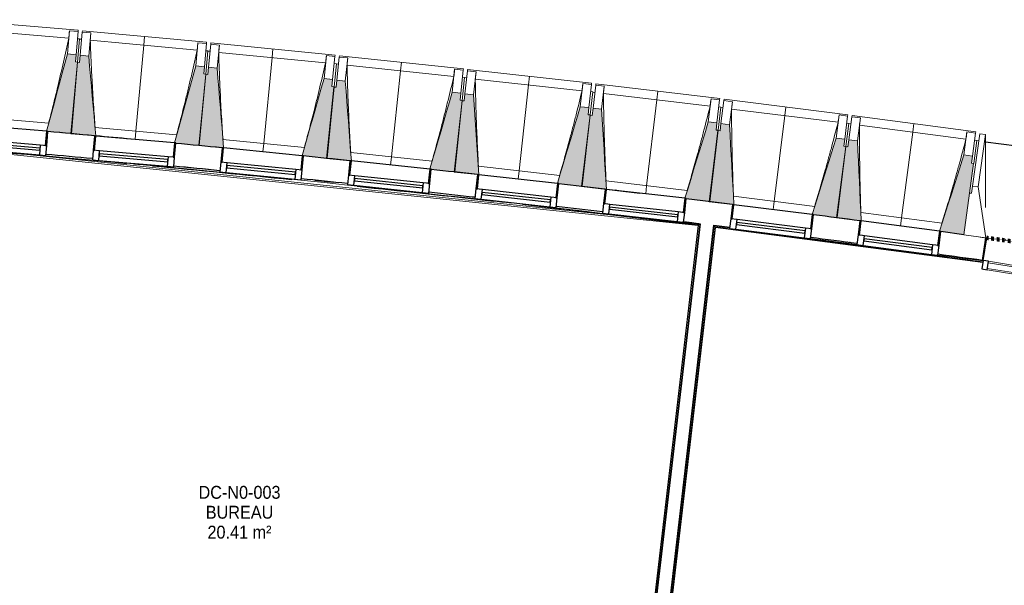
# Model space of a CAD drawing. Header units: millimetres. Extents: x -24070 to 30874, y -36590 to 4541.
# Tile 18 of 33: x -9334 to -2464, y -17807 to -13859. Entities that reach past the tile are written whole.
import ezdxf

# ---------------------------------------------------------------- set-up
doc = ezdxf.new("R2010")
doc.units = ezdxf.units.MM
doc.linetypes.add('Tiret', pattern=[2.5, 1.25, -1.25])
doc.layers.add('A-AREA', color=4, linetype='Tiret', lineweight=100, true_color=0x00ffff)
doc.layers.add('A-GLAZ', color=7, linetype='Continuous', lineweight=25, true_color=0x5c63b1)
for name, color, linetype, lineweight in [('A-AREA-IDEN', 7, 'Continuous', 30), ('A-FLOR-HRAL', 7, 'Continuous', 18), ('BATIEMENT', 7, 'Continuous', 18), ('BATIMENT', 7, 'Continuous', 25), ('FENETRES', 7, 'Continuous', 25), ('GEN', 7, 'Continuous', 18), ('SOLS', 7, 'Continuous', 25)]:
    doc.layers.add(name, color=color, linetype=linetype, lineweight=lineweight)
doc.styles.add('Arial', font='arial.ttf', dxfattribs={"width": 0.9, "height": 90})

# ---------------------------------------------------------------- blocks, each defined once
blk = doc.blocks.new('Panneau système - Vitré-356748-2021_015_1111_DCE_1_50_N0 FINI_CVC_CTA')
at = {"layer": 'BATIEMENT'}
for p, q in [((664, 20), (-664, 20)), ((-664, 20), (-664, -20)), ((664, -20), (664, 20)), ((-664, -20), (664, -20))]:
    blk.add_line(p, q, dxfattribs=at)
blk = doc.blocks.new('Meneau rectangulaire - AWS60_60x70-367281-2021_015_1111_DCE_1_50_N0 FINI_CVC_CTA')
at = {"layer": 'BATIMENT', "lineweight": 18}
for p, q in [((-2574.7, -15545.4), (-1263.7, -15757.4)), ((-2584.2, -15604.6), (-1273.3, -15816.6))]:
    blk.add_line(p, q, dxfattribs=at)
blk = doc.blocks.new('Meneau rectangulaire - AWS60_60x38-356571-2021_015_1111_DCE_1_50_N0 FINI_CVC_CTA')
at = {"layer": 'BATIMENT'}
for p, q in [((-38, 30), (0, 30)), ((-38, -30), (-38, 30)), ((0, 30), (0, -30)), ((0, -30), (-38, -30))]:
    blk.add_line(p, q, dxfattribs=at)
blk = doc.blocks.new('12_CORNIERE HABILLAGE - 12_CORNIERE HABILLAGE-370872-2021_015_1111_DCE_1_50_N0 FINI_CVC_CTA')
at = {"layer": 'GEN', "color": 8, "true_color": 0x808080}
for p, q in [((-3488.8, 158), (-3444.1, 158)), ((-3442.1, 160), (-3449.6, 160)), ((-3444.1, 158), (-3444.1, 0)), ((-3442.1, 0), (-3442.1, 160)), ((3442.1, 150.4), (3442.1, 0)), ((3444.1, 0), (3444.1, 150.4)), ((-3444.1, 0), (-3442.1, 0)), ((3442.1, 0), (3444.1, 0))]:
    blk.add_line(p, q, dxfattribs=at)
blk = doc.blocks.new('XXX_VIDE FENETRE - 550-377501-2021_015_1111_DCE_1_50_N0 FINI_CVC_CTA')
at = {"layer": 'A-GLAZ'}
for p, q in [((240, -120), (-240, -120)), ((-240, -120), (-240, -135)), ((-240, -135), (240, -135)), ((240, -135), (240, -120))]:
    blk.add_line(p, q, dxfattribs=at)
at = {"layer": 'FENETRES'}
for p, q in [((-285, 0), (-285, -100)), ((-275, 0), (-285, 0)), ((275, 0), (-275, 0)), ((-275, -100), (-275, 0)), ((285, 0), (275, 0)), ((275, 0), (275, -100)), ((285, -100), (285, 0)), ((-285, -100), (-275, -100)), ((-240, -100), (-285, -100)), ((-285, -100), (-285, -167.5)), ((-240, -167.5), (-240, -100)), ((240, -100), (-240, -100)), ((240, -100), (240, -167.5)), ((285, -100), (240, -100)), ((275, -100), (285, -100)), ((285, -167.5), (285, -100)), ((-285, -167.5), (-240, -167.5)), ((-240, -167.5), (240, -167.5)), ((240, -167.5), (285, -167.5))]:
    blk.add_line(p, q, dxfattribs=at)
blk = doc.blocks.new('Garde-corps - Garde-corps-505843-2021_015_1111_DCE_1_50_N0 FINI_CVC_CTA')
at = {"layer": 'A-FLOR-HRAL'}
for p, q in [((-9825.2, -14754.7), (-4600.3, -15294.7)), ((-9591.9, -14768.4), (-4588.7, -15285.5)), ((-8532.9, -14867.8), (-8488.4, -14872)), ((-8258.5, -14881.8), (-8097.5, -14897.3)), ((-8084.4, -14898.6), (-7936.5, -14913)), ((-7981.2, -14920.5), (-7771.3, -14941.2)), ((-7273.8, -14982.5), (-7144.3, -14995.9)), ((-6635.1, -15058.7), (-6618.7, -15060.5)), ((-6556.6, -15067.2), (-6458.6, -15077.8)), ((-6479.6, -15063.6), (-6333.6, -15079.5)), ((-6318.2, -15081.2), (-6156.9, -15099.1)), ((-4600.3, -15294.7), (-4938.3, -18181)), ((-4598.5, -15293.3), (-4936.9, -18182.8)), ((-4596.6, -15291.7), (-4935.4, -18184.8)), ((-4588.7, -15285.5), (-4929.1, -18192.7)), ((-4701.1, -15268.7), (-4595.5, -15281.7))]:
    blk.add_line(p, q, dxfattribs=at)
at = {"layer": 'A-FLOR-HRAL', "flags": 128}
for points in [[(-4600.3, -15294.7), (-4600.3, -15294.7), (-4600.2, -15294.6), (-4600.1, -15294.5), (-4599.9, -15294.3), (-4599.6, -15294.1), (-4599.4, -15294), (-4599.2, -15293.8), (-4598.9, -15293.6), (-4598.7, -15293.4), (-4598.5, -15293.3)], [(-4596.6, -15291.7), (-4592.6, -15288.6), (-4588.7, -15285.5)], [(-4588.7, -15285.5), (-4588.5, -15285.4), (-4588.2, -15285.2), (-4587.7, -15284.8), (-4587.2, -15284.4), (-4586.6, -15283.9), (-4586, -15283.4), (-4585.4, -15282.9)]]:
    blk.add_lwpolyline(points, dxfattribs=at)
at = {"layer": 'A-FLOR-HRAL'}
for radius, start, end in [(137273, 83.001273, 85.19666), (137271.2, 84.911937, 85.195943), (137269.6, 84.677453, 85.195271), (137283.1, 84.777165, 84.913087), (137269.6, 84.193646, 84.601317), (137283.1, 84.030833, 84.166322), (137269.6, 83.602126, 84.001978), (137271.2, 83.550483, 83.770246), (137269.6, 83.002675, 83.51766), (137283.1, 83.283636, 83.419558), (137271.2, 83.001996, 83.285881)]:
    blk.add_arc((-21322.9, -151541.9), radius, start, end, dxfattribs=at)
blk = doc.blocks.new('Garde-corps - Garde-corps-506028-2021_015_1111_DCE_1_50_N0 FINI_CVC_CTA')
at = {"layer": 'A-FLOR-HRAL'}
for p, q in [((-4835.2, -18259), (-4488.4, -15297.9)), ((-4834.3, -18312.6), (-4482.2, -15305.8)), ((-4832.8, -18314.6), (-4480.6, -15307.8)), ((-4831.3, -18316.4), (-4479.2, -15309.6)), ((-4488.4, -15297.9), (-4380.4, -15312)), ((-4480.6, -15307.8), (-4445.7, -15312.1)), ((-4479.2, -15309.6), (-2614.4, -15553.2)), ((-3815.2, -15385.8), (-3493.3, -15427.8)), ((-2928.1, -15501.6), (-2612.7, -15542.8)), ((-2615.8, -15539.3), (-2612.2, -15539.8))]:
    blk.add_line(p, q, dxfattribs=at)
at = {"layer": 'A-FLOR-HRAL', "flags": 128}
blk.add_lwpolyline([(-4482.2, -15305.8), (-4485.3, -15301.9), (-4488.4, -15297.9)], dxfattribs=at)
at = {"layer": 'A-FLOR-HRAL'}
for radius, start, end in [(137273, 82.166733, 82.953168), (137269.6, 82.166766, 82.951749), (137271.2, 82.16675, 82.559535)]:
    blk.add_arc((-21322.9, -151541.9), radius, start, end, dxfattribs=at)
for points, knots in [([(-4488.4, -15297.9), (-4488.4, -15297.9), (-4488.4, -15297.9), (-4488.5, -15297.8), (-4488.5, -15297.8), (-4488.6, -15297.7), (-4488.6, -15297.6), (-4488.7, -15297.5), (-4488.8, -15297.4), (-4488.8, -15297.3), (-4488.9, -15297.2), (-4489, -15297.1), (-4489.1, -15297), (-4489.2, -15296.8), (-4489.3, -15296.7), (-4489.5, -15296.5), (-4489.6, -15296.4), (-4489.7, -15296.3), (-4489.8, -15296.1), (-4490.1, -15295.7), (-4490.5, -15295.2), (-4490.9, -15294.7), (-4491, -15294.5)], [0, 0, 0, 0, 0.071429, 0.107143, 0.142857, 0.178571, 0.214286, 0.25, 0.285714, 0.321429, 0.357143, 0.392857, 0.428571, 0.464286, 0.5, 0.535714, 0.571429, 0.607143, 0.642857, 0.714286, 0.857143, 1, 1, 1, 1]), ([(-4479.2, -15309.6), (-4479.2, -15309.6), (-4479.2, -15309.6), (-4479.3, -15309.5), (-4479.4, -15309.4), (-4479.5, -15309.3), (-4479.6, -15309.1), (-4479.8, -15308.9), (-4479.9, -15308.7), (-4480.1, -15308.5), (-4480.3, -15308.3), (-4480.4, -15308), (-4480.6, -15307.9), (-4480.6, -15307.8)], [0.075, 0.075, 0.075, 0.075, 0.15, 0.2125, 0.275, 0.35, 0.425, 0.5, 0.6, 0.7, 0.775, 0.85, 1, 1, 1, 1])]:
    blk.add_open_spline(points, degree=3, knots=knots, dxfattribs=at)
blk = doc.blocks.new('B02_ARC_rvt-1-2021_015_1111_DCE_1_50_N0 FINI_CVC_CTA')
at = {"layer": 'A-AREA'}
blk.add_line((-2594, -15380.8), (-2588.7, -15381.5), dxfattribs=at)
blk.add_arc((-21322.9, -151541.9), 137443.1, 79.294939, 82.165076, dxfattribs=at)
at = {"layer": 'BATIEMENT', "lineweight": 25}
for p, q in [((-8812.7, -14671.1), (-8812.5, -14669.3)), ((-5249.5, -15043.6), (-5249.3, -15041.9)), ((-4566.6, -15123.2), (-4566.7, -15124)), ((-4472.3, -15134.2), (-4566.6, -15123.2)), ((-4472.4, -15135.6), (-4472.3, -15134.2)), ((-4585.3, -15282.9), (-4926.5, -18196)), ((-4832.1, -18207), (-4491, -15294.5)), ((-2747.4, -15359.8), (-2906.6, -15338.2)), ((-2615.8, -15539.3), (-2594.1, -15381.3))]:
    blk.add_line(p, q, dxfattribs=at)
at = {"layer": 'BATIEMENT', "lineweight": 25, "flags": 128}
for points in [[(-4566.7, -15124), (-4625, -15116.8), (-4683.3, -15109.7)], [(-4360.1, -15149.5), (-4416.3, -15142.6), (-4472.4, -15135.6)], [(-4701.1, -15268.7), (-4643.2, -15275.8), (-4585.3, -15282.9)], [(-4491, -15294.5), (-4435.5, -15301.4), (-4379.9, -15308.3)]]:
    blk.add_lwpolyline(points, dxfattribs=at)
at = {"layer": 'BATIEMENT', "lineweight": 25}
for radius, start, end in [(137443.1, 84.777576, 84.91334), (137443.1, 84.404192, 84.539953), (137283.1, 84.777165, 84.913087), (137443.1, 84.03081, 84.166576), (137283.1, 84.404215, 84.539265), (137443.1, 83.657428, 83.793194), (137283.1, 84.030833, 84.166323), (137443.1, 83.284048, 83.419812), (137283.1, 83.657451, 83.79294), (137283.1, 83.283636, 83.419558), (137443.1, 82.537283, 82.673048), (137283.1, 82.537305, 82.672794), (137283.1, 82.168129, 82.299412)]:
    blk.add_arc((-21322.9, -151541.9), radius, start, end, dxfattribs=at)
at = {"layer": 'BATIMENT'}
blk.add_line((-5239.5, -15043), (-5006.2, -15070.7), dxfattribs=at)
blk.add_arc((-21322.9, -151541.9), 137443.1, 84.671198, 84.773454, dxfattribs=at)
at = {"layer": 'SOLS'}
for p, q in [((-9044.9, -14648.3), (-9054.9, -14647.4)), ((-6460.5, -14904.7), (-6462.9, -14904.4)), ((-7208.7, -14986.2), (-7273.6, -14979.6)), ((-7143.9, -14993), (-7207.8, -14986.3)), ((-5153.7, -15053.2), (-5179.4, -15050.1)), ((-3557.9, -15413.1), (-3562.8, -15412.4)), ((-3539.6, -15415.4), (-3545.1, -15414.7))]:
    blk.add_line(p, q, dxfattribs=at)
at = {"layer": 'BATIEMENT', "lineweight": 18}
for name in ['Garde-corps - Garde-corps-505843-2021_015_1111_DCE_1_50_N0 FINI_CVC_CTA', 'Garde-corps - Garde-corps-506028-2021_015_1111_DCE_1_50_N0 FINI_CVC_CTA']:
    blk.add_blockref(name, (0, 0), dxfattribs=at)
at = {"layer": 'BATIMENT', "lineweight": 18, "extrusion": (0, 0, -1), "rotation": 9.184723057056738}
blk.add_blockref('Meneau rectangulaire - AWS60_60x38-356571-2021_015_1111_DCE_1_50_N0 FINI_CVC_CTA', (2617, -15569), dxfattribs=at)
at = {"layer": 'BATIMENT', "lineweight": 18}
blk.add_blockref('Meneau rectangulaire - AWS60_60x70-367281-2021_015_1111_DCE_1_50_N0 FINI_CVC_CTA', (0, 0), dxfattribs=at)
at = {"layer": 'BATIMENT', "lineweight": 18, "rotation": 170.8152769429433}
blk.add_blockref('Panneau système - Vitré-356748-2021_015_1111_DCE_1_50_N0 FINI_CVC_CTA', (-1924, -15681), dxfattribs=at)
at = {"layer": 'FENETRES', "lineweight": 18}
for p, rotation in [((-9420.8, -14614.9), 355.1300079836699), ((-8528.7, -14695.3), 355.1300079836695), ((-7637.2, -14781.6), 354.383875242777), ((-6746.2, -14873.7), 354.0108088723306), ((-5855.9, -14971.6), 353.6377425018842), ((-4966.3, -15075.2), 353.6377425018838), ((-4077.3, -15184.7), 352.8916097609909), ((-3189.1, -15299.9), 352.5185433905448)]:
    blk.add_blockref('XXX_VIDE FENETRE - 550-377501-2021_015_1111_DCE_1_50_N0 FINI_CVC_CTA', p, dxfattribs=dict(at, rotation=rotation))
at = {"layer": 'GEN', "lineweight": 18, "rotation": 350.8152769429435}
blk.add_blockref('12_CORNIERE HABILLAGE - 12_CORNIERE HABILLAGE-370872-2021_015_1111_DCE_1_50_N0 FINI_CVC_CTA', (785.8, -16088.8), dxfattribs=at)
blk = doc.blocks.new('20_MUR PREFA_01 - Type 1-3119337-2021_015_1111_DCE_1_50_N0 FINI_CVC_CTA')
at = {"layer": 'GEN'}
for p, q in [((0, 722.1), (0, 661.4)), ((0, 661.4), (0, 58.5)), ((0, 0.7), (0, 58.5))]:
    blk.add_line(p, q, dxfattribs=at)
blk = doc.blocks.new('26_POTEAU GAUCHE - MODULE_05-3157953-2021_015_1111_DCE_1_50_N0 FINI_CVC_CTA')
at = {"layer": 'BATIMENT', "lineweight": 18}
for p, q in [((-435, 713), (-395, 713)), ((-435, 344), (-435, 713)), ((-395, 713), (-324.2, 208.1)), ((-395, 344), (-395, 713)), ((-450, 663), (-435, 663)), ((-450, 294), (-450, 500.9)), ((-435, 294), (-435, 344)), ((-435, 344), (-395, 344)), ((-395, 344), (-295, 0)), ((-450, 0), (-450, 294)), ((-450, 294), (-435, 294)), ((-295, 0), (-450, 0))]:
    blk.add_line(p, q, dxfattribs=at)
blk = doc.blocks.new('B02_DC_STR_rvt-1-2021_015_1111_DCE_1_50_N0 FINI_CVC_CTA')
at = {"layer": 'BATIMENT', "lineweight": 5, "true_color": 0x787878}
for points in [[(-8972.4, -14653.8), (-8929.9, -14154.7), (-8944.9, -14153.4), (-8940.6, -14103.6), (-9000.4, -14098.5), (-9146.6, -14638.2), (-9136.8, -14639.1), (-9136.8, -14639.8), (-9043.8, -14647.7)], [(-8802.6, -14670.9), (-8851.8, -14113.2), (-8911.6, -14107.7), (-8916.2, -14157.5), (-8931.1, -14156.1), (-8976.9, -14654.9), (-8808.8, -14670.3)], [(-8080.6, -14737.1), (-8034.9, -14238.3), (-8049.8, -14237), (-8045.2, -14187.2), (-8105, -14181.7), (-8254.2, -14718.7), (-8244.7, -14719.5), (-8244.7, -14722.1), (-8179.9, -14728)], [(-7911, -14754.7), (-7956.5, -14197.3), (-8016.2, -14191.5), (-8021.1, -14241.2), (-8036.1, -14239.8), (-8085.1, -14738.3), (-7920.9, -14754.4), (-7920.8, -14753.7), (-7916.6, -14754.1)], [(-7189.4, -14826.3), (-7140.4, -14327.8), (-7155.3, -14326.4), (-7150.4, -14276.6), (-7210.1, -14270.7), (-7363.4, -14808.5), (-7353.5, -14809.5), (-7353.5, -14810.2), (-7255.7, -14819.8)], [(-7019.9, -14845), (-7061.8, -14287.3), (-7121.5, -14281.1), (-7126.7, -14330.8), (-7141.6, -14329.2), (-7193.9, -14827.4), (-7029.8, -14844.6), (-7029.7, -14843.9), (-7025.1, -14844.4)], [(-6298.8, -14921.3), (-6246.5, -14423.1), (-6261.4, -14421.6), (-6256.2, -14371.9), (-6315.9, -14365.6), (-6472.6, -14902.4), (-6462.8, -14903.4), (-6462.8, -14904.1), (-6394.3, -14911.3)], [(-6129.3, -14941.1), (-6167.6, -14383.2), (-6227.3, -14376.5), (-6232.8, -14426.2), (-6247.7, -14424.6), (-6303.2, -14922.4), (-6139.2, -14940.7), (-6138.9, -14940), (-6134.1, -14940.5)], [(-5408.8, -15022.1), (-5353.3, -14524.3), (-5368.2, -14522.6), (-5362.6, -14472.9), (-5422.3, -14466.3), (-5582.5, -15002), (-5572.7, -15003.1), (-5572.7, -15003.8), (-5467.5, -15015.6)], [(-5239.4, -15043.7), (-5274.1, -14484.8), (-5333.7, -14477.8), (-5339.6, -14527.4), (-5354.5, -14525.7), (-5413.2, -15023.1), (-5239.6, -15043.6)], [(-4519.4, -15128.7), (-4460.7, -14631.2), (-4475.6, -14629.5), (-4469.7, -14579.8), (-4529.3, -14572.8), (-4692.5, -15105.7), (-4683, -15106.8), (-4683, -15109.4), (-4611.3, -15117.8)], [(-4350.3, -15150.6), (-4381.3, -14592.3), (-4440.9, -14584.9), (-4447, -14634.5), (-4461.9, -14632.6), (-4523.9, -15129.7), (-4360.2, -15150.1), (-4360.1, -15149.4)], [(-3630.8, -15241), (-3568.8, -14744), (-3583.7, -14742.1), (-3577.5, -14692.5), (-3637.1, -14685.1), (-3804.3, -15218.7), (-3794.5, -15220), (-3794.5, -15220.6), (-3679.4, -15235)], [(-3461.8, -15264.1), (-3489.2, -14705.6), (-3548.7, -14697.8), (-3555.2, -14747.3), (-3570.1, -14745.4), (-3635.3, -15242), (-3471.7, -15263.5), (-3471.6, -15262.8), (-3465.2, -15263.7)], [(-2747.3, -15358.6), (-2678.8, -14864), (-2678, -14864.1), (-2677.8, -14862.6), (-2692.6, -14860.6), (-2686.1, -14811), (-2745.6, -14803.2), (-2916.3, -15335.7), (-2906.5, -15337), (-2906.5, -15337.7), (-2747.5, -15358.6)]]:
    blk.add_hatch(color=8, dxfattribs=at).paths.add_polyline_path(points)
at = {"layer": 'BATIEMENT'}
for p, q in [((-8940.6, -14103.6), (-9000.4, -14098.5)), ((-8944.9, -14153.4), (-8940.6, -14103.6)), ((-8911.6, -14107.7), (-8916.2, -14157.5)), ((-8851.8, -14113.2), (-8911.6, -14107.7)), ((-8931.1, -14156.1), (-8976.9, -14654.9)), ((-8972.4, -14653.8), (-8929.9, -14154.7)), ((-8929.9, -14154.7), (-8944.9, -14153.4)), ((-8916.2, -14157.5), (-8931.1, -14156.1)), ((-8045.2, -14187.2), (-8105, -14181.7)), ((-8049.8, -14237), (-8045.2, -14187.2)), ((-8016.2, -14191.5), (-8021.1, -14241.2)), ((-7956.5, -14197.3), (-8016.2, -14191.5)), ((-8036.1, -14239.8), (-8085.1, -14738.3)), ((-8080.6, -14737.1), (-8034.9, -14238.3)), ((-8034.9, -14238.3), (-8049.8, -14237)), ((-8021.1, -14241.2), (-8036.1, -14239.8)), ((-7150.4, -14276.6), (-7210.1, -14270.7)), ((-7155.3, -14326.4), (-7150.4, -14276.6)), ((-7121.5, -14281.1), (-7126.7, -14330.8)), ((-7061.8, -14287.3), (-7121.5, -14281.1)), ((-7141.6, -14329.2), (-7193.9, -14827.4)), ((-7189.4, -14826.3), (-7140.4, -14327.8)), ((-7140.4, -14327.8), (-7155.3, -14326.4)), ((-7126.7, -14330.8), (-7141.6, -14329.2)), ((-6256.2, -14371.9), (-6315.9, -14365.6)), ((-6247.7, -14424.6), (-6303.2, -14922.4)), ((-6298.8, -14921.3), (-6246.5, -14423.1)), ((-6261.4, -14421.6), (-6256.2, -14371.9)), ((-6246.5, -14423.1), (-6261.4, -14421.6)), ((-6232.8, -14426.2), (-6247.7, -14424.6)), ((-6227.3, -14376.5), (-6232.8, -14426.2)), ((-6167.6, -14383.2), (-6227.3, -14376.5)), ((-5362.6, -14472.9), (-5422.3, -14466.3)), ((-5368.2, -14522.6), (-5362.6, -14472.9)), ((-5333.7, -14477.8), (-5339.6, -14527.4)), ((-5274.1, -14484.8), (-5333.7, -14477.8)), ((-5354.5, -14525.7), (-5413.2, -15023.1)), ((-5408.8, -15022.1), (-5353.3, -14524.3)), ((-5353.3, -14524.3), (-5368.2, -14522.6)), ((-5339.6, -14527.4), (-5354.5, -14525.7)), ((-4469.7, -14579.8), (-4529.3, -14572.8)), ((-4519.4, -15128.7), (-4460.7, -14631.2)), ((-4475.6, -14629.5), (-4469.7, -14579.8)), ((-4460.7, -14631.2), (-4475.6, -14629.5)), ((-4440.9, -14584.9), (-4447, -14634.5)), ((-4381.3, -14592.3), (-4440.9, -14584.9)), ((-9136.9, -14639.7), (-8972.4, -14653.8)), ((-8976.9, -14654.9), (-8802.6, -14670.9)), ((-4461.9, -14632.6), (-4523.9, -15129.7)), ((-4447, -14634.5), (-4461.9, -14632.6)), ((-3577.5, -14692.5), (-3637.1, -14685.1)), ((-3583.7, -14742.1), (-3577.5, -14692.5)), ((-3548.7, -14697.8), (-3555.2, -14747.3)), ((-3489.2, -14705.6), (-3548.7, -14697.8)), ((-8244.9, -14722.1), (-8080.6, -14737.1)), ((-8085.1, -14738.3), (-7920.9, -14754.4)), ((-3570.1, -14745.4), (-3635.3, -15242)), ((-3630.8, -15241), (-3568.8, -14744)), ((-3568.8, -14744), (-3583.7, -14742.1)), ((-3555.2, -14747.3), (-3570.1, -14745.4)), ((-7353.7, -14810.2), (-7189.4, -14826.3)), ((-7193.9, -14827.4), (-7029.8, -14844.6)), ((-2686.1, -14811), (-2745.6, -14803.2)), ((-2692.6, -14860.6), (-2686.1, -14811)), ((-6462.9, -14904.1), (-6298.8, -14921.3)), ((-2677.8, -14862.6), (-2692.6, -14860.6)), ((-2678, -14864.1), (-2677.8, -14862.6)), ((-6303.2, -14922.4), (-6139.2, -14940.7)), ((-5572.8, -15003.8), (-5408.8, -15022.1)), ((-5413.2, -15023.1), (-5239.4, -15043.7)), ((-4683.3, -15109.3), (-4519.4, -15128.7)), ((-4523.9, -15129.7), (-4360.2, -15150.1)), ((-3794.6, -15220.6), (-3630.8, -15241)), ((-3635.3, -15242), (-3471.7, -15263.5)), ((-2906.6, -15337.7), (-2747.2, -15358.6))]:
    blk.add_line(p, q, dxfattribs=at)
at = {"layer": 'BATIEMENT', "flags": 128}
for points in [[(-9000.4, -14098.5), (-9018.7, -14166), (-9037, -14233.6), (-9055.3, -14301.1), (-9073.6, -14368.7), (-9091.9, -14436.2), (-9110.2, -14503.8), (-9128.5, -14571.4), (-9146.6, -14638.2)], [(-8802.6, -14670.9), (-8808.8, -14601.2), (-8814.9, -14531.5), (-8821.1, -14461.7), (-8827.2, -14392), (-8833.4, -14322.3), (-8839.5, -14252.6), (-8845.7, -14182.9), (-8851.8, -14113.2)], [(-8105, -14181.7), (-8123.7, -14249.1), (-8142.5, -14316.6), (-8161.2, -14384), (-8179.9, -14451.4), (-8198.7, -14518.9), (-8217.4, -14586.3), (-8236.2, -14653.7), (-8254.2, -14718.7)], [(-7911, -14754.7), (-7916.6, -14685.6), (-7922.3, -14615.9), (-7928, -14546.1), (-7933.7, -14476.4), (-7939.4, -14406.6), (-7945.1, -14336.8), (-7950.8, -14267.1), (-7956.5, -14197.3)], [(-7210.1, -14270.7), (-7229.3, -14338), (-7248.5, -14405.3), (-7267.7, -14472.7), (-7286.8, -14540), (-7306, -14607.3), (-7325.2, -14674.6), (-7344.4, -14741.9), (-7363.4, -14808.5)], [(-7019.9, -14845), (-7025.1, -14775.9), (-7030.3, -14706.1), (-7035.5, -14636.3), (-7040.8, -14566.5), (-7046, -14496.7), (-7051.3, -14426.9), (-7056.5, -14357.1), (-7061.8, -14287.3)], [(-6315.9, -14365.6), (-6335.5, -14432.8), (-6355.1, -14500), (-6374.7, -14567.1), (-6394.3, -14634.3), (-6414, -14701.5), (-6433.6, -14768.7), (-6453.2, -14835.9), (-6472.6, -14902.4)], [(-6129.3, -14941.1), (-6134.1, -14871.9), (-6138.9, -14802.1), (-6143.7, -14732.3), (-6148.5, -14662.5), (-6153.3, -14592.6), (-6158.1, -14522.8), (-6162.8, -14453), (-6167.6, -14383.2)], [(-5422.3, -14466.3), (-5442.3, -14533.3), (-5462.4, -14600.4), (-5482.4, -14667.4), (-5502.5, -14734.5), (-5522.5, -14801.5), (-5542.6, -14868.6), (-5562.6, -14935.7), (-5582.5, -15002)], [(-5239.4, -15043.7), (-5243.8, -14973.8), (-5248.1, -14903.9), (-5252.5, -14834.1), (-5256.8, -14764.2), (-5261.1, -14694.4), (-5265.5, -14624.5), (-5269.8, -14554.7), (-5274.1, -14484.8)], [(-4529.3, -14572.8), (-4549.8, -14639.7), (-4570.3, -14706.6), (-4590.8, -14773.5), (-4611.3, -14840.5), (-4631.8, -14907.4), (-4652.3, -14974.3), (-4672.7, -15041.2), (-4692.5, -15105.7)], [(-4350.3, -15150.6), (-4354.1, -15081.5), (-4358, -15011.6), (-4361.9, -14941.7), (-4365.8, -14871.8), (-4369.7, -14801.9), (-4373.6, -14732), (-4377.4, -14662.2), (-4381.3, -14592.3)], [(-3637.1, -14685.1), (-3658, -14751.9), (-3678.9, -14818.7), (-3699.9, -14885.5), (-3720.8, -14952.2), (-3741.7, -15019), (-3762.6, -15085.8), (-3783.6, -15152.6), (-3804.3, -15218.7)], [(-3461.8, -15264.1), (-3465.2, -15194.9), (-3468.7, -15125), (-3472.1, -15055.1), (-3475.5, -14985.2), (-3478.9, -14915.3), (-3482.4, -14845.4), (-3485.8, -14775.5), (-3489.2, -14705.6)], [(-2745.6, -14803.2), (-2767, -14869.9), (-2788.3, -14936.5), (-2809.7, -15003.2), (-2831, -15069.8), (-2852.4, -15136.5), (-2873.8, -15203.1), (-2895.1, -15269.8), (-2916.3, -15335.7)]]:
    blk.add_lwpolyline(points, dxfattribs=at)
at = {"layer": 'BATIMENT', "lineweight": 18}
for p, q in [((-8926.1, -13933), (-9792.9, -13859.2)), ((-8991.2, -13988.3), (-9738.1, -13924.7)), ((-8986.6, -13937), (-9000.4, -14098.5)), ((-8986.7, -13937.2), (-8986.6, -13937)), ((-8986.6, -13937), (-8926.8, -13942.1)), ((-8926.8, -13942.1), (-8940.6, -14103.6)), ((-8926.1, -13933), (-8926.8, -13942.1)), ((-8896.8, -13946.3), (-8896, -13937.2)), ((-8029.6, -14016.7), (-8896, -13937.2)), ((-8916.1, -13993.2), (-8931.1, -13991.9)), ((-8916.1, -13993.2), (-8929.9, -14154.7)), ((-8901.3, -13996), (-8916.3, -13994.7)), ((-8911.6, -14107.7), (-8896.8, -13946.3)), ((-8896.8, -13946.3), (-8837, -13951.7)), ((-8851.8, -14113.2), (-8837, -13951.7)), ((-8095.1, -14071.6), (-8841.5, -14003.1)), ((-8837, -13951.7), (-8837, -13952)), ((-8090.2, -14020.3), (-8105, -14181.7)), ((-8090.2, -14020.3), (-8030.4, -14025.8)), ((-8090.2, -14020.5), (-8090.2, -14020.3)), ((-8030.4, -14025.8), (-8045.2, -14187.2)), ((-8020.1, -14076.9), (-8035, -14075.5)), ((-8020.1, -14076.9), (-8034.9, -14238.3)), ((-8029.6, -14016.7), (-8030.4, -14025.8)), ((-8005.3, -14079.9), (-8020.2, -14078.4)), ((-8016.2, -14191.5), (-8000.4, -14030.1)), ((-8000.4, -14030.1), (-7999.5, -14021.1)), ((-8000.4, -14030.1), (-7940.7, -14036)), ((-7133.7, -14106.3), (-7999.5, -14021.1)), ((-7956.5, -14197.3), (-7940.7, -14036)), ((-7940.7, -14036), (-7940.7, -14036.3)), ((-7199.5, -14160.7), (-7945.5, -14087.4)), ((-7194.3, -14109.4), (-7210.1, -14270.7)), ((-7194.3, -14109.4), (-7134.6, -14115.3)), ((-7194.3, -14109.7), (-7194.3, -14109.4)), ((-7134.6, -14115.3), (-7150.4, -14276.6)), ((-7133.7, -14106.3), (-7134.6, -14115.3)), ((-7121.5, -14281.1), (-7104.5, -14119.9)), ((-7104.5, -14119.9), (-7103.6, -14110.9)), ((-7104.5, -14119.9), (-7044.9, -14126.1)), ((-6238.3, -14201.6), (-7103.6, -14110.9)), ((-7061.8, -14287.3), (-7044.9, -14126.1)), ((-7044.9, -14126.1), (-7044.9, -14126.4)), ((-7124.5, -14166.5), (-7140.4, -14327.8)), ((-7124.5, -14166.5), (-7139.4, -14165)), ((-7109.8, -14169.6), (-7124.7, -14168)), ((-6304.6, -14255.7), (-7050, -14177.4)), ((-6299, -14204.4), (-6315.9, -14365.6)), ((-6299, -14204.4), (-6239.3, -14210.6)), ((-6299, -14204.6), (-6299, -14204.4)), ((-6239.3, -14210.6), (-6256.2, -14371.9)), ((-6238.3, -14201.6), (-6239.3, -14210.6)), ((-6227.3, -14376.5), (-6209.3, -14215.4)), ((-6209.3, -14215.4), (-6208.3, -14206.4)), ((-6209.3, -14215.4), (-6149.7, -14222.1)), ((-5343.7, -14302.8), (-6208.3, -14206.4)), ((-6229.6, -14261.9), (-6246.5, -14423.1)), ((-6229.6, -14261.9), (-6244.5, -14260.4)), ((-6214.8, -14265.1), (-6229.7, -14263.5)), ((-6167.6, -14383.2), (-6149.7, -14222.1)), ((-5410.2, -14356.4), (-6155.2, -14273.4)), ((-6149.7, -14222.1), (-6149.7, -14222.3)), ((-5404.3, -14305.2), (-5422.3, -14466.3)), ((-5404.4, -14305.4), (-5404.3, -14305.2)), ((-5404.3, -14305.2), (-5344.7, -14311.8)), ((-5344.7, -14311.8), (-5362.6, -14472.9)), ((-5343.7, -14302.8), (-5344.7, -14311.8)), ((-5333.7, -14477.8), (-5314.7, -14316.8)), ((-5314.7, -14316.8), (-5313.7, -14307.8)), ((-5314.7, -14316.8), (-5255.1, -14323.8)), ((-4449.7, -14409.9), (-5313.7, -14307.8)), ((-5274.1, -14484.8), (-5255.1, -14323.8)), ((-5255.1, -14323.8), (-5255.1, -14324.1)), ((-5335.3, -14363.2), (-5353.3, -14524.3)), ((-5335.3, -14363.2), (-5350.2, -14361.5)), ((-5320.6, -14366.5), (-5335.5, -14364.7)), ((-4516.6, -14463), (-5260.9, -14375.1)), ((-4510.3, -14411.8), (-4529.3, -14572.8)), ((-4510.4, -14412.1), (-4510.3, -14411.8)), ((-4510.3, -14411.8), (-4450.7, -14418.8)), ((-4450.7, -14418.8), (-4469.7, -14579.8)), ((-4449.7, -14409.9), (-4450.7, -14418.8)), ((-4440.9, -14584.9), (-4420.8, -14424)), ((-4420.8, -14424), (-4419.7, -14415)), ((-4420.8, -14424), (-4361.3, -14431.4)), ((-3556.4, -14522.7), (-4419.7, -14415)), ((-4441.7, -14470.3), (-4460.7, -14631.2)), ((-4441.7, -14470.3), (-4456.6, -14468.5)), ((-4427, -14473.6), (-4441.9, -14471.8)), ((-4381.3, -14592.3), (-4361.3, -14431.4)), ((-3623.6, -14575.4), (-4367.4, -14482.6)), ((-4361.3, -14431.4), (-4361.3, -14431.7)), ((-9700.1, -14533.1), (-9131.6, -14581.5)), ((-3617, -14524.2), (-3637.1, -14685.1)), ((-3617.1, -14524.5), (-3617, -14524.2)), ((-3617, -14524.2), (-3557.5, -14531.7)), ((-3557.5, -14531.7), (-3577.5, -14692.5)), ((-3556.4, -14522.7), (-3557.5, -14531.7)), ((-3548.7, -14697.8), (-3527.6, -14537)), ((-3527.6, -14537), (-3526.4, -14528.1)), ((-3527.6, -14537), (-3468.1, -14544.8)), ((-2663.8, -14641.3), (-3526.4, -14528.1)), ((-3489.2, -14705.6), (-3468.1, -14544.8)), ((-3468.1, -14544.8), (-3468.1, -14545.1)), ((-8807.5, -14611.7), (-8239.4, -14663.8)), ((-3548.8, -14583.1), (-3568.8, -14744)), ((-3548.8, -14583.1), (-3563.7, -14581.3)), ((-3534.1, -14586.6), (-3549, -14584.7)), ((-2731.5, -14693.6), (-3474.6, -14596)), ((-8528.7, -14695.3), (-8802.7, -14670.2)), ((-7915.4, -14696.2), (-7347.6, -14752)), ((-2724.5, -14642.5), (-2745.6, -14803.2)), ((-2724.6, -14642.7), (-2724.5, -14642.5)), ((-2724.5, -14642.5), (-2665, -14650.3)), ((-2665, -14650.3), (-2686.1, -14811)), ((-2656.6, -14701.8), (-2671.5, -14699.9)), ((-2663.8, -14641.3), (-2665, -14650.3)), ((-2656.6, -14701.8), (-2677.8, -14862.6)), ((-7023.9, -14786.4), (-6456.5, -14846)), ((-6133, -14882.5), (-5566, -14945.7)), ((-5242.8, -14984.4), (-4676.2, -15051.3)), ((-4966.3, -15075.2), (-5239.5, -15043)), ((-4353.2, -15092), (-3787.1, -15162.6)), ((-3464.3, -15205.5), (-2898.7, -15279.8))]:
    blk.add_line(p, q, dxfattribs=at)
at = {"layer": 'BATIMENT', "lineweight": 18, "flags": 128}
for points in [[(-8991.2, -13988.3), (-8990.3, -13978.1), (-8989.4, -13967.9), (-8988.5, -13957.7), (-8987.6, -13947.4), (-8986.7, -13937.2)], [(-8837, -13952), (-8837.9, -13962.2), (-8838.8, -13972.4), (-8839.7, -13982.7), (-8840.6, -13992.9), (-8841.5, -14003.1)], [(-8095.1, -14071.6), (-8094.1, -14061.4), (-8093.2, -14051.2), (-8092.2, -14041), (-8091.2, -14030.7), (-8090.2, -14020.5)], [(-7940.7, -14036.3), (-7941.6, -14046.5), (-7942.6, -14056.7), (-7943.5, -14066.9), (-7944.5, -14077.1), (-7945.5, -14087.4)], [(-7199.5, -14160.7), (-7198.5, -14150.5), (-7197.5, -14140.3), (-7196.4, -14130.1), (-7195.4, -14119.9), (-7194.3, -14109.7)], [(-7044.9, -14126.4), (-7045.9, -14136.6), (-7046.9, -14146.8), (-7048, -14157), (-7049, -14167.2), (-7050, -14177.4)], [(-6304.6, -14255.7), (-6303.5, -14245.4), (-6302.4, -14235.2), (-6301.2, -14225), (-6300.1, -14214.8), (-6299, -14204.6)], [(-6149.7, -14222.3), (-6150.8, -14232.5), (-6151.9, -14242.7), (-6153, -14252.9), (-6154.1, -14263.2), (-6155.2, -14273.4)], [(-5410.2, -14356.4), (-5409.1, -14346.2), (-5407.9, -14336), (-5406.7, -14325.8), (-5405.5, -14315.6), (-5404.4, -14305.4)], [(-5255.1, -14324.1), (-5256.3, -14334.3), (-5257.5, -14344.5), (-5258.6, -14354.7), (-5259.8, -14364.9), (-5260.9, -14375.1)], [(-4516.6, -14463), (-4515.3, -14452.8), (-4514.1, -14442.6), (-4512.9, -14432.4), (-4511.6, -14422.2), (-4510.4, -14412.1)], [(-4361.3, -14431.7), (-4362.5, -14441.9), (-4363.7, -14452.1), (-4364.9, -14462.3), (-4366.2, -14472.5), (-4367.4, -14482.6)], [(-3623.6, -14575.4), (-3622.3, -14565.2), (-3621, -14555), (-3619.7, -14544.9), (-3618.4, -14534.7), (-3617.1, -14524.5)], [(-3468.1, -14545.1), (-3469.4, -14555.3), (-3470.7, -14565.5), (-3472, -14575.7), (-3473.3, -14585.8), (-3474.6, -14596)], [(-2731.5, -14693.6), (-2730.1, -14683.4), (-2728.7, -14673.3), (-2727.3, -14663.1), (-2725.9, -14652.9), (-2724.6, -14642.7)]]:
    blk.add_lwpolyline(points, dxfattribs=at)
at = {"layer": 'BATIMENT', "lineweight": 18}
for points, knots in [([(-9131.7, -14581.5), (-9121.1, -14540.6), (-9105, -14477.4), (-9083.9, -14391.6), (-9066.4, -14319), (-9047.9, -14240.6), (-9022.1, -14128.6), (-9003.4, -14044.5), (-8991.2, -13988.3)], [0.0183438, 0.0183438, 0.0183438, 0.0183438, 0.2222222, 0.3333333, 0.4444444, 0.5833333, 0.7222222, 1, 1, 1, 1]), ([(-8841.5, -14003.1), (-8839.8, -14049.1), (-8837, -14117.9), (-8832.7, -14209.7), (-8828.8, -14284.4), (-8824.3, -14364.7), (-8818.9, -14450.8), (-8813.3, -14533.2), (-8809.3, -14586.8), (-8807.3, -14611.7)], [0, 0, 0, 0, 0.2222222, 0.3333333, 0.4444444, 0.5833333, 0.7222222, 0.8611111, 0.9816328, 0.9816328, 0.9816328, 0.9816328]), ([(-8239.5, -14663.9), (-8228.6, -14623), (-8212.1, -14559.9), (-8190.4, -14474.3), (-8172.4, -14401.7), (-8153.4, -14323.5), (-8126.9, -14211.6), (-8107.7, -14127.7), (-8095.1, -14071.6)], [0.0183438, 0.0183438, 0.0183438, 0.0183438, 0.2222222, 0.3333333, 0.4444444, 0.5833333, 0.7222222, 1, 1, 1, 1]), ([(-7945.5, -14087.4), (-7944.1, -14133.3), (-7941.7, -14202.2), (-7938, -14294), (-7934.6, -14368.7), (-7930.6, -14449.1), (-7925.8, -14535.2), (-7920.7, -14617.6), (-7917.1, -14671.3), (-7915.3, -14696.2)], [0, 0, 0, 0, 0.2222222, 0.3333333, 0.4444444, 0.5833333, 0.7222222, 0.8611111, 0.9816328, 0.9816328, 0.9816328, 0.9816328]), ([(-7347.8, -14752), (-7336.6, -14711.3), (-7319.7, -14648.2), (-7297.4, -14562.7), (-7278.9, -14490.3), (-7259.4, -14412.2), (-7232.2, -14300.5), (-7212.5, -14216.7), (-7199.5, -14160.7)], [0.0183438, 0.0183438, 0.0183438, 0.0183438, 0.2222222, 0.3333333, 0.4444444, 0.5833333, 0.7222222, 1, 1, 1, 1]), ([(-7050, -14177.4), (-7048.9, -14223.4), (-7047, -14292.3), (-7043.9, -14384.1), (-7041, -14458.9), (-7037.5, -14539.3), (-7033.3, -14625.4), (-7028.7, -14707.9), (-7025.4, -14761.5), (-7023.8, -14786.5)], [0, 0, 0, 0, 0.2222222, 0.3333333, 0.4444444, 0.5833333, 0.7222222, 0.8611111, 0.9816328, 0.9816328, 0.9816328, 0.9816328]), ([(-6456.6, -14846), (-6445.2, -14805.3), (-6427.9, -14742.4), (-6405.1, -14657), (-6386.1, -14584.7), (-6366.1, -14506.8), (-6338.2, -14395.2), (-6317.9, -14311.6), (-6304.6, -14255.7)], [0.0183438, 0.0183438, 0.0183438, 0.0183438, 0.2222222, 0.3333333, 0.4444444, 0.5833333, 0.7222222, 1, 1, 1, 1]), ([(-6155.2, -14273.4), (-6154.3, -14319.3), (-6152.9, -14388.2), (-6150.3, -14480.1), (-6148, -14554.8), (-6145, -14635.2), (-6141.3, -14721.4), (-6137.3, -14803.9), (-6134.3, -14857.6), (-6132.9, -14882.5)], [0, 0, 0, 0, 0.2222222, 0.3333333, 0.4444444, 0.5833333, 0.7222222, 0.8611111, 0.9816328, 0.9816328, 0.9816328, 0.9816328]), ([(-5566.1, -14945.7), (-5554.5, -14905.1), (-5536.7, -14842.3), (-5513.4, -14757.1), (-5493.9, -14685), (-5473.4, -14607.1), (-5444.7, -14495.8), (-5423.9, -14412.2), (-5410.2, -14356.4)], [0.0183438, 0.0183438, 0.0183438, 0.0183438, 0.2222222, 0.3333333, 0.4444444, 0.5833333, 0.7222222, 1, 1, 1, 1]), ([(-5260.9, -14375.1), (-5260.4, -14421.1), (-5259.4, -14490), (-5257.5, -14581.8), (-5255.6, -14656.6), (-5253.2, -14737), (-5250, -14823.3), (-5246.5, -14905.7), (-5243.9, -14959.4), (-5242.6, -14984.4)], [0, 0, 0, 0, 0.2222222, 0.3333333, 0.4444444, 0.5833333, 0.7222222, 0.8611111, 0.9816328, 0.9816328, 0.9816328, 0.9816328]), ([(-4676.3, -15051.3), (-4664.4, -15010.8), (-4646.2, -14948.1), (-4622.3, -14863), (-4602.4, -14791), (-4581.4, -14713.3), (-4552, -14602.1), (-4530.6, -14518.7), (-4516.6, -14463)], [0.0183438, 0.0183438, 0.0183438, 0.0183438, 0.2222222, 0.3333333, 0.4444444, 0.5833333, 0.7222222, 1, 1, 1, 1]), ([(-4367.4, -14482.6), (-4367.2, -14528.6), (-4366.6, -14597.5), (-4365.3, -14689.4), (-4363.9, -14764.2), (-4362, -14844.6), (-4359.4, -14930.9), (-4356.5, -15013.4), (-4354.2, -15067.1), (-4353.1, -15092)], [0, 0, 0, 0, 0.2222222, 0.3333333, 0.4444444, 0.5833333, 0.7222222, 0.8611111, 0.9816328, 0.9816328, 0.9816328, 0.9816328]), ([(-3787.2, -15162.6), (-3775, -15122.2), (-3756.4, -15059.6), (-3732, -14974.7), (-3711.6, -14902.8), (-3690.1, -14825.3), (-3659.9, -14714.3), (-3638, -14631), (-3623.6, -14575.4)], [0.0183438, 0.0183438, 0.0183438, 0.0183438, 0.2222222, 0.3333333, 0.4444444, 0.5833333, 0.7222222, 1, 1, 1, 1]), ([(-3474.6, -14596), (-3474.7, -14642), (-3474.6, -14710.9), (-3473.8, -14802.8), (-3472.9, -14877.6), (-3471.5, -14958), (-3469.5, -15044.3), (-3467.1, -15126.8), (-3465.2, -15180.5), (-3464.2, -15205.5)], [0, 0, 0, 0, 0.2222222, 0.3333333, 0.4444444, 0.5833333, 0.7222222, 0.8611111, 0.9816328, 0.9816328, 0.9816328, 0.9816328]), ([(-2898.8, -15279.8), (-2886.4, -15239.4), (-2867.4, -15176.9), (-2842.4, -15092.2), (-2821.5, -15020.5), (-2799.5, -14943), (-2768.6, -14832.3), (-2746.2, -14749.1), (-2731.5, -14693.6)], [0.0183438, 0.0183438, 0.0183438, 0.0183438, 0.2222222, 0.3333333, 0.4444444, 0.5833333, 0.7222222, 1, 1, 1, 1])]:
    blk.add_open_spline(points, degree=3, knots=knots, dxfattribs=at)
at = {"layer": 'SOLS'}
blk.add_arc((-21384.2, -152545.4), 139107.1, 79.323004, 82.237507, dxfattribs=at)
at = {"layer": 'BATIMENT', "color": 5, "lineweight": 25, "true_color": 0x0000ff}
for name, p, rotation in [('20_MUR PREFA_01 - Type 1-3119337-2021_015_1111_DCE_1_50_N0 FINI_CVC_CTA', (-8528.8, -14696), 354.7569416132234), ('20_MUR PREFA_01 - Type 1-3119337-2021_015_1111_DCE_1_50_N0 FINI_CVC_CTA', (-7637.2, -14782.3), 354.383875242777), ('20_MUR PREFA_01 - Type 1-3119337-2021_015_1111_DCE_1_50_N0 FINI_CVC_CTA', (-6746.3, -14874.4), 354.0108088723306), ('20_MUR PREFA_01 - Type 1-3119337-2021_015_1111_DCE_1_50_N0 FINI_CVC_CTA', (-5856, -14972.2), 353.6377425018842), ('20_MUR PREFA_01 - Type 1-3119337-2021_015_1111_DCE_1_50_N0 FINI_CVC_CTA', (-4966.3, -15075.9), 353.2646761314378), ('20_MUR PREFA_01 - Type 1-3119337-2021_015_1111_DCE_1_50_N0 FINI_CVC_CTA', (-4077.4, -15185.4), 352.8916097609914), ('20_MUR PREFA_01 - Type 1-3119337-2021_015_1111_DCE_1_50_N0 FINI_CVC_CTA', (-3189.1, -15300.6), 352.518543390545), ('26_POTEAU GAUCHE - MODULE_05-3157953-2021_015_1111_DCE_1_50_N0 FINI_CVC_CTA', (-2301.7, -15421.6), 352.1454770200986)]:
    blk.add_blockref(name, p, dxfattribs=dict(at, rotation=rotation))

msp = doc.modelspace()

# ---------------------------------------------------------------- block references
at = {"lineweight": 5}
for name in ['B02_DC_STR_rvt-1-2021_015_1111_DCE_1_50_N0 FINI_CVC_CTA', 'B02_ARC_rvt-1-2021_015_1111_DCE_1_50_N0 FINI_CVC_CTA']:
    msp.add_blockref(name, (0, 0), dxfattribs=at)

# ---------------------------------------------------------------- texts
at = {"layer": 'A-AREA-IDEN', "color": 8, "true_color": 0x808080, "char_height": 90, "attachment_point": 1, "style": 'Arial'}
for s, insert, width in [('DC-N0-003', (-8086.2, -17113), 681.835), ('BUREAU', (-8035.6, -17251.9), 562.785), ('20.41 m²', (-8023.7, -17390.8), 530.316)]:
    msp.add_mtext(s, dxfattribs=dict(at, insert=insert, width=width))

doc.saveas('drawing.dxf')
